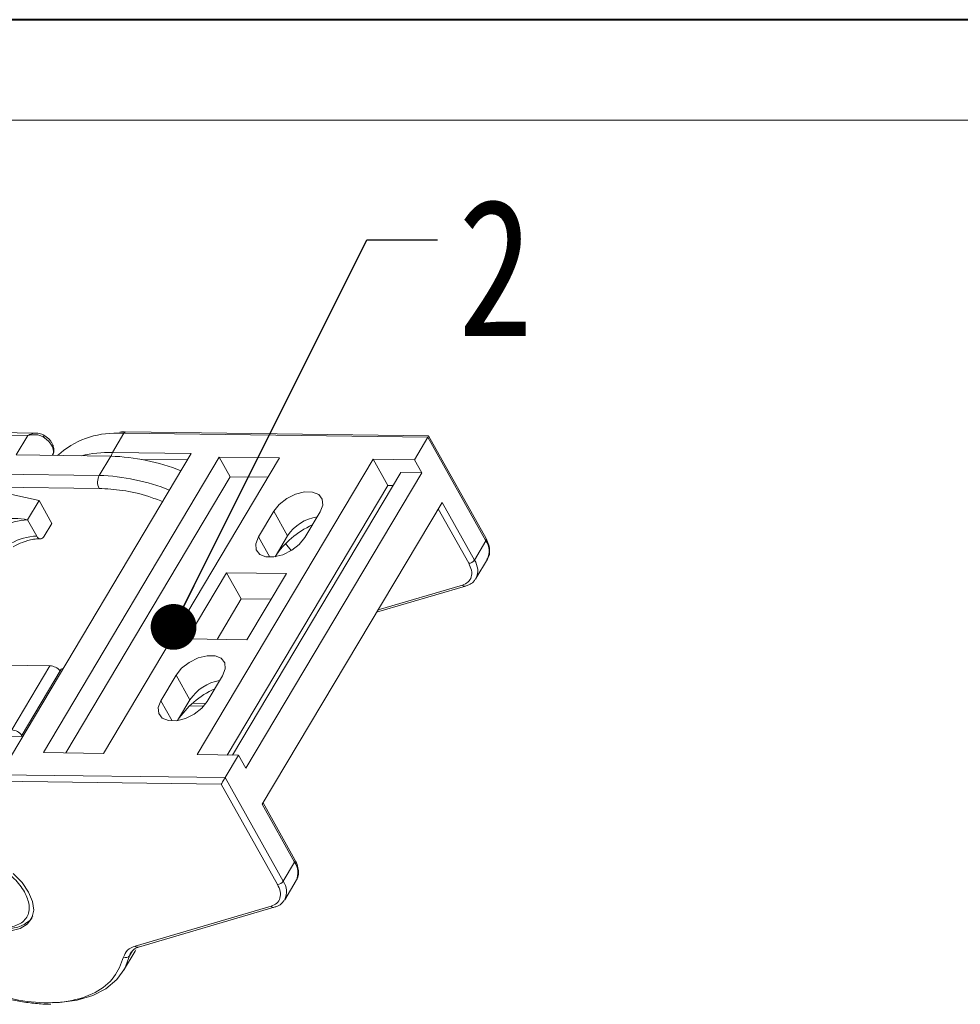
# Model space of a CAD drawing. Header units: millimetres. Extents: x 3199 to 4123, y -210 to 442.
# Tile 31 of 39: x 3716 to 3818, y 334 to 442. Entities that reach past the tile are written whole.
import ezdxf

# ---------------------------------------------------------------- set-up
doc = ezdxf.new("R2010")
doc.units = ezdxf.units.MM
doc.styles.get("Standard").update_dxf_attribs({"font": '仿宋_GB2312.ttf', "width": 0.8})
doc.dimstyles.new('ISO-25.1', dxfattribs={"dimtxt": 6, "dimasz": 5, "dimexe": 3.5, "dimexo": 0.625, "dimgap": 1.5, "dimtad": 1, "dimtoh": 1, "dimdsep": 46, "dimtxsty": 'Standard', "dimcen": 2.5, "dimadec": 0, "dimazin": 0, "dimtfac": 1, "dimtmove": 0, "dimatfit": 3, "dimfxl": 0, "dimarcsym": 0})

msp = doc.modelspace()

# ---------------------------------------------------------------- linework, layer by layer
at = {"color": 7, "lineweight": 40}
msp.add_line((4121.72, 441.704), (3199.48, 441.704), dxfattribs=at)
at = {"color": 7, "lineweight": 13}
msp.add_line((4110.741, 430.725), (3254.376, 430.725), dxfattribs=at)
at = {"color": 7, "linetype": 'Continuous', "lineweight": 15}
for p, q in [((3717.384, 396.547), (3689.622, 396.914)), ((3689.21, 396.626), (3716.446, 396.267)), ((3716.446, 396.267), (3715.193, 394.162)), ((3725.695, 394.422), (3726.948, 396.527)), ((3726.948, 396.527), (3726.295, 396.522)), ((3726.948, 396.527), (3760.133, 396.089)), ((3760.219, 396.235), (3727.154, 396.671)), ((3758.671, 393.634), (3760.133, 396.089)), ((3760.219, 396.235), (3760.133, 396.089)), ((3760.133, 396.089), (3766.47, 384.77)), ((3766.498, 385.02), (3760.219, 396.235)), ((3714.672, 361.333), (3734.299, 394.309)), ((3715.193, 394.162), (3725.512, 394.026)), ((3737.367, 393.915), (3718.158, 361.641)), ((3719.136, 394.11), (3719.171, 394.17)), ((3725.512, 394.026), (3724.259, 391.921)), ((3724.713, 361.554), (3743.922, 393.828)), ((3734.299, 394.309), (3725.695, 394.422)), ((3728.857, 393.673), (3733.881, 393.607)), ((3754.164, 393.693), (3734.955, 361.419)), ((3743.922, 393.828), (3737.367, 393.915)), ((3737.367, 393.915), (3738.568, 391.769)), ((3758.671, 393.634), (3754.164, 393.693)), ((3754.164, 393.693), (3755.766, 390.833)), ((3759.472, 392.204), (3758.671, 393.634)), ((3724.259, 391.921), (3697.023, 392.28)), ((3738.568, 391.769), (3720.617, 361.609)), ((3738.568, 391.769), (3742.665, 391.715)), ((3738.807, 361.369), (3757.177, 392.234)), ((3740.262, 359.93), (3759.472, 392.204)), ((3757.177, 392.234), (3759.472, 392.204)), ((3724.24, 390.507), (3696.092, 390.878)), ((3755.766, 390.833), (3738.233, 361.376)), ((3755.766, 390.833), (3756.339, 390.825)), ((3712.722, 390.281), (3717.691, 389.179)), ((3717.691, 389.179), (3716.438, 387.074)), ((3717.691, 389.179), (3719.087, 386.685)), ((3761.682, 388.979), (3742.055, 356.004)), ((3765.217, 382.665), (3761.682, 388.979)), ((3743.306, 388.003), (3741.636, 385.196)), ((3743.306, 388.003), (3744.812, 385.313)), ((3746.698, 385.13), (3748.368, 387.936)), ((3761.265, 388.277), (3764.6, 382.32)), ((3717.435, 385.293), (3716.438, 387.074)), ((3718.251, 385.282), (3719.087, 386.685)), ((3742.872, 382.988), (3741.636, 385.196)), ((3744.812, 385.313), (3743.455, 383.033)), ((3743.456, 383.033), (3744.812, 385.313)), ((3745.22, 383.706), (3744.596, 384.474)), ((3766.47, 384.77), (3765.217, 382.665)), ((3765.389, 380.655), (3766.642, 382.76)), ((3738.155, 381.282), (3733.853, 374.056)), ((3744.686, 381.196), (3738.155, 381.282)), ((3738.155, 381.282), (3739.75, 378.432)), ((3740.385, 373.97), (3744.686, 381.196)), ((3754.531, 376.965), (3764.252, 379.821)), ((3754.698, 377.246), (3763.902, 379.95)), ((3739.75, 378.432), (3737.12, 374.013)), ((3743.015, 378.389), (3739.75, 378.432)), ((3733.853, 374.056), (3740.385, 373.97)), ((3713.983, 371.194), (3718.881, 371.129)), ((3718.881, 371.129), (3714.706, 364.113)), ((3715.717, 363.393), (3720.101, 370.759)), ((3720.342, 370.86), (3720.101, 370.759)), ((3732.658, 370.112), (3730.987, 367.305)), ((3732.658, 370.112), (3734.164, 367.422)), ((3736.049, 367.239), (3737.72, 370.045)), ((3730.987, 367.305), (3732.224, 365.097)), ((3734.164, 367.422), (3732.807, 365.142)), ((3732.807, 365.142), (3734.164, 367.422)), ((3734.432, 367.034), (3735.902, 367.015)), ((3734.114, 366.746), (3735.671, 366.725)), ((3712.845, 363.431), (3715.896, 363.39)), ((3718.158, 361.641), (3724.713, 361.554)), ((3734.955, 361.419), (3739.462, 361.36)), ((3738, 358.904), (3739.462, 361.36)), ((3739.462, 361.36), (3740.262, 359.93)), ((3738, 358.904), (3704.816, 359.342)), ((3704.806, 358.635), (3737.583, 358.203)), ((3737.583, 358.203), (3743.72, 347.24)), ((3744.337, 347.585), (3738, 358.904)), ((3745.618, 349.939), (3742.142, 356.149)), ((3742.055, 356.004), (3745.59, 349.69)), ((3745.59, 349.69), (3744.337, 347.585)), ((3744.51, 345.575), (3745.762, 347.68)), ((3743.023, 344.869), (3728.177, 340.508)), ((3728.527, 340.379), (3743.372, 344.74)), ((3716.977, 343.759), (3716.937, 343.694)), ((3716.977, 343.759), (3716.998, 343.794)), ((3726.914, 337.845), (3728.167, 339.95)), ((3727.897, 339.993), (3727.575, 339.452)), ((3728.167, 339.95), (3728.248, 340.09))]:
    msp.add_line(p, q, dxfattribs=at)
at = {"color": 7, "linetype": 'Continuous', "lineweight": 15, "flags": 128}
for points in [[(3719.171, 394.17), (3719.222, 394.275), (3719.269, 394.512), (3719.242, 394.778), (3719.143, 395.06), (3718.975, 395.347), (3718.744, 395.628), (3718.462, 395.892), (3718.138, 396.127)], [(3718.233, 396.314), (3718.235, 396.315), (3718.236, 396.312)], [(3748.368, 387.936), (3748.658, 388.682), (3748.608, 389.342), (3748.224, 389.836), (3747.552, 390.105), (3746.673, 390.117), (3745.693, 389.87), (3744.731, 389.393), (3743.902, 388.745), (3743.306, 388.003)], [(3741.636, 385.196), (3741.346, 384.45), (3741.396, 383.79), (3741.78, 383.296), (3742.453, 383.027), (3743.331, 383.015), (3744.311, 383.263), (3745.274, 383.739), (3746.102, 384.388), (3746.698, 385.13)], [(3765.389, 380.655), (3765.374, 380.63), (3765.351, 380.595)], [(3737.72, 370.045), (3738.01, 370.791), (3737.96, 371.451), (3737.575, 371.945), (3736.903, 372.215), (3736.024, 372.226), (3735.044, 371.979), (3734.082, 371.502), (3733.253, 370.854), (3732.658, 370.112)], [(3730.987, 367.305), (3730.697, 366.56), (3730.747, 365.9), (3731.132, 365.405), (3731.804, 365.136), (3732.683, 365.124), (3733.663, 365.372), (3734.625, 365.848), (3735.454, 366.497), (3736.049, 367.239)], [(3714.604, 342.19), (3715.621, 342.424), (3716.405, 342.893), (3716.91, 343.57), (3717.108, 344.417), (3716.986, 345.383), (3716.552, 346.412), (3715.831, 347.446), (3714.865, 348.423)], [(3744.484, 345.534), (3744.494, 345.549), (3744.51, 345.575)], [(3719.206, 334.314), (3719.918, 334.337), (3721.837, 334.585), (3723.541, 335.094), (3724.995, 335.854), (3726.168, 336.849), (3727.034, 338.056), (3727.575, 339.452)]]:
    msp.add_lwpolyline(points, dxfattribs=at)
at = {"color": 7, "linetype": 'Continuous', "lineweight": 15}
for centre, radius, start, end in [((3717.246, 396.72), 1.071, 326.35871, 337.63089), ((3725.944, 387.312), 9.217, 87.81988, 132.5456), ((3727.176, 396.42), 0.251, 94.93467, 154.85936), ((3725.395, 380.993), 13.432, 88.71795, 103.24535), ((3724.755, 371.261), 22.778, 68.2995, 88.09554), ((3726.357, 394.066), 0.751, 151.69748, 183.16742), ((3725.614, 391.196), 1.537, 151.84726, 206.63631), ((3723.502, 369.156), 22.778, 68.2995, 88.09554), ((3748.856, 382.615), 4.86, 99.48443, 146.29035), ((3716.636, 380.929), 6.148, 91.85146, 146.63211), ((3751.431, 377.82), 9.528, 114.25233, 146.83822), ((3717.634, 379.148), 6.148, 91.85146, 146.63211), ((3766.267, 384.919), 0.251, 323.61644, 23.54698), ((3764.783, 383.613), 2.045, 335.34467, 34.45108), ((3764.575, 383.088), 0.769, 271.85146, 326.63211), ((3763.587, 381.513), 1.996, 334.53984, 35.25591), ((3764.179, 380.161), 0.348, 217.34826, 281.23938), ((3718.79, 369.583), 1.549, 39.39998, 86.5962), ((3738.207, 364.724), 4.86, 99.48443, 146.29035), ((3740.783, 359.929), 9.528, 114.25233, 146.83822), ((3714.603, 362.547), 1.569, 39.72824, 86.26793), ((3745.388, 349.839), 0.251, 323.61644, 23.54698), ((3743.904, 348.533), 2.045, 335.34467, 34.45108), ((3743.695, 348.008), 0.769, 271.85146, 326.63211), ((3742.651, 346.428), 2.045, 335.34467, 34.45108), ((3743.3, 345.081), 0.348, 217.34826, 281.23938), ((3728.451, 340.714), 0.343, 216.85031, 282.6778), ((3727.165, 339.761), 0.514, 241.25425, 322.92958), ((3728.897, 339.122), 1.362, 147.00292, 166.01891)]:
    msp.add_arc(centre, radius, start, end, dxfattribs=at)
msp.add_ellipse((3737.791, 358.554), major_axis=(0.295, 0.496), ratio=0.0000704, start_param=0.7853575, end_param=2.3561539, dxfattribs=at)
for points, knots in [([(3716.446, 396.267), (3716.589, 396.345), (3716.875, 396.499), (3717.186, 396.531), (3717.341, 396.547)], [0, 0, 0, 0, 0.5012487, 1, 1, 1, 1]), ([(3718.138, 396.127), (3718.019, 396.188), (3717.756, 396.322), (3717.163, 396.412), (3716.727, 396.324), (3716.446, 396.267)], [0, 0, 0, 0, 0.2270634, 0.50158693, 1, 1, 1, 1]), ([(3718.236, 396.312), (3718.067, 396.394), (3717.794, 396.526), (3717.497, 396.542), (3717.385, 396.548)], [0, 0, 0, 0, 0.6234269, 1, 1, 1, 1]), ([(3719.036, 395.54), (3719.027, 395.555), (3718.956, 395.687), (3718.685, 395.99), (3718.357, 396.221), (3718.151, 396.367)], [0, 0, 0, 0, 0.0467272, 0.4020611, 1, 1, 1, 1]), ([(3727.16, 396.66), (3727.069, 396.666), (3726.846, 396.68), (3726.639, 396.663), (3726.516, 396.652)], [0, 0, 0, 0, 0.404478, 1, 1, 1, 1]), ([(3719.211, 395.196), (3719.207, 395.213), (3719.183, 395.334), (3719.104, 395.445), (3719.036, 395.54)], [0, 0, 0, 0, 0.1406647, 1, 1, 1, 1]), ([(3719.147, 394.164), (3719.17, 394.19), (3719.3, 394.344), (3719.352, 394.728), (3719.256, 395.044), (3719.211, 395.196)], [0, 0, 0, 0, 0.0979105, 0.5651352, 1, 1, 1, 1]), ([(3731.172, 389.055), (3730.668, 389.252), (3729.196, 389.828), (3726.819, 390.346), (3725.083, 390.455), (3724.24, 390.507)], [0, 0, 0, 0, 0.211245, 0.6170905, 1, 1, 1, 1]), ([(3716.438, 387.074), (3715.968, 387.145), (3714.941, 387.299), (3713.223, 387.056), (3711.777, 386.483), (3710.818, 385.829), (3710.511, 385.412), (3710.383, 385.24)], [0, 0, 0, 0, 0.219162, 0.4791659, 0.7354888, 0.890617, 1, 1, 1, 1]), ([(3718.251, 385.282), (3718.2, 385.211), (3718.097, 385.069), (3717.903, 384.982), (3717.708, 385.004), (3717.546, 385.12), (3717.466, 385.244), (3717.435, 385.293)], [0, 0, 0, 0, 0.2146939, 0.4293877, 0.6440816, 0.8587754, 1, 1, 1, 1]), ([(3714.843, 384.133), (3715.181, 384.304), (3715.656, 384.545), (3716.363, 384.783), (3716.936, 384.922), (3717.467, 384.997), (3717.738, 384.987), (3717.83, 384.984)], [0, 0, 0, 0, 0.3291737, 0.46151575, 0.67570325, 0.88959586, 1, 1, 1, 1]), ([(3766.583, 382.724), (3766.638, 382.794), (3766.834, 383.048), (3766.914, 383.614), (3766.838, 384.32), (3766.605, 384.788), (3766.49, 385.019)], [0, 0, 0, 0, 0.1170029, 0.4195524, 0.7123933, 1, 1, 1, 1]), ([(3763.902, 379.95), (3764.125, 380.043), (3764.582, 380.236), (3764.92, 380.81), (3764.962, 381.528), (3764.718, 382.06), (3764.6, 382.32)], [0, 0, 0, 0, 0.2435155, 0.5, 0.7564845, 1, 1, 1, 1]), ([(3764.242, 379.836), (3764.366, 379.872), (3764.697, 379.968), (3765.084, 380.224), (3765.254, 380.497), (3765.318, 380.601)], [0, 0, 0, 0, 0.2708581, 0.7243228, 1, 1, 1, 1]), ([(3726.917, 339.311), (3726.624, 338.548), (3726.022, 336.979), (3723.91, 335.318), (3720.977, 334.351), (3717.417, 334.234), (3713.602, 334.907), (3709.703, 336.281), (3705.847, 338.325), (3702.263, 340.986), (3699.324, 344.026), (3697.283, 347.136), (3696.167, 350.145), (3695.994, 352.957), (3696.853, 355.434), (3698.751, 357.305), (3701.44, 358.463), (3703.705, 358.579), (3704.806, 358.635)], [0, 0, 0, 0, 0.0599991, 0.123424, 0.1883303, 0.2524874, 0.3138118, 0.3728714, 0.4353454, 0.5, 0.5646546, 0.6271286, 0.6861882, 0.7475126, 0.8116697, 0.876576, 0.9400009, 1, 1, 1, 1]), ([(3707.122, 346.537), (3706.907, 347.029), (3706.574, 347.786), (3706.623, 348.691), (3706.852, 349.31), (3707.286, 349.81), (3708.067, 350.269), (3709.366, 350.491), (3710.934, 350.232), (3712.245, 349.744), (3713.249, 349.226), (3714.179, 348.591), (3715.25, 347.671), (3715.767, 346.912), (3716.103, 346.418)], [0, 0, 0, 0, 0.1197284, 0.1841803, 0.25, 0.3158197, 0.3802716, 0.5, 0.6197284, 0.6841803, 0.75, 0.8158197, 0.8802716, 1, 1, 1, 1]), ([(3745.704, 347.644), (3745.758, 347.714), (3745.955, 347.968), (3746.035, 348.534), (3745.959, 349.24), (3745.726, 349.707), (3745.61, 349.939)], [0, 0, 0, 0, 0.1170084, 0.4195723, 0.712427, 1, 1, 1, 1]), ([(3716.103, 346.418), (3716.319, 345.926), (3716.651, 345.169), (3716.602, 344.264), (3716.374, 343.645), (3715.939, 343.145), (3715.159, 342.685), (3713.86, 342.464), (3712.291, 342.723), (3710.981, 343.21), (3709.977, 343.729), (3709.046, 344.363), (3707.975, 345.283), (3707.458, 346.043), (3707.122, 346.537)], [0, 0, 0, 0, 0.1197284, 0.1841803, 0.25, 0.3158197, 0.3802716, 0.5, 0.6197284, 0.6841803, 0.75, 0.8158197, 0.8802716, 1, 1, 1, 1]), ([(3743.72, 347.24), (3743.839, 346.98), (3744.082, 346.447), (3744.041, 345.73), (3743.702, 345.156), (3743.245, 344.963), (3743.023, 344.869)], [0, 0, 0, 0, 0.2435155, 0.5, 0.7564845, 1, 1, 1, 1]), ([(3743.362, 344.756), (3743.486, 344.792), (3743.818, 344.887), (3744.211, 345.148), (3744.383, 345.429), (3744.451, 345.539)], [0, 0, 0, 0, 0.2663249, 0.7122003, 1, 1, 1, 1]), ([(3709.942, 343.67), (3710.35, 343.447), (3710.923, 343.135), (3711.795, 342.804), (3712.527, 342.587), (3713.369, 342.435), (3714.201, 342.389), (3715.001, 342.469), (3715.745, 342.682), (3716.383, 343.064), (3716.797, 343.413), (3716.909, 343.667), (3716.92, 343.692)], [0, 0, 0, 0, 0.1528429, 0.214227, 0.31469642, 0.41661537, 0.52391449, 0.63410613, 0.74703634, 0.86350126, 0.98655207, 1, 1, 1, 1]), ([(3727.77, 339.842), (3727.842, 339.943), (3727.987, 340.148), (3728.278, 340.319), (3728.502, 340.365), (3728.535, 340.372)], [0, 0, 0, 0, 0.4569646, 0.918342, 1, 1, 1, 1]), ([(3713.382, 334.981), (3713.612, 334.914), (3714.39, 334.687), (3715.71, 334.425), (3717.318, 334.222), (3718.421, 334.143), (3718.955, 334.173), (3718.99, 334.175)], [0, 0, 0, 0, 0.11755413, 0.39903376, 0.68692352, 0.97924114, 1, 1, 1, 1])]:
    msp.add_open_spline(points, degree=3, knots=knots, dxfattribs=at)
msp.add_open_spline([(3728.177, 340.508), (3727.869, 340.38), (3727.253, 340.124), (3727.029, 339.582), (3726.917, 339.311)], degree=3, dxfattribs=at)

# ---------------------------------------------------------------- texts
at = {"color": 5, "lineweight": 9, "insert": (3763.433, 422.141), "char_height": 15, "width": 1.5, "attachment_point": 1}
msp.add_mtext('2', dxfattribs=at)

# ---------------------------------------------------------------- leaders
at = {"color": 5, "lineweight": 9}
msp.add_leader([(3732.376, 375.373), (3753.476, 417.641), (3761.183, 417.641)], dimstyle='ISO-25.1', override={"dimgap": 1.5, "dimtad": 0, "dimldrblk": 'Dot'}, dxfattribs=at)

doc.saveas('drawing.dxf')
